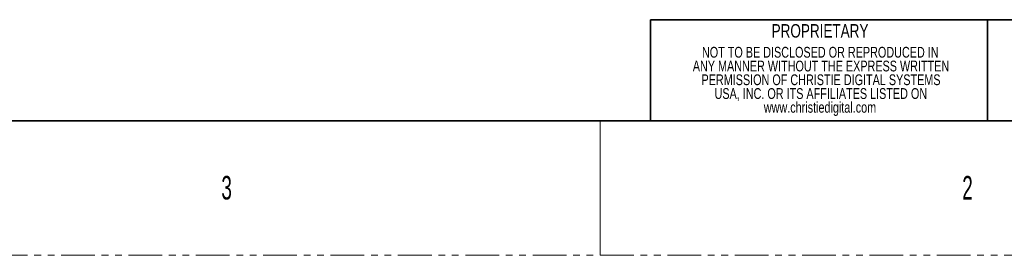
# Model space of a CAD drawing. Header units: millimetres. Extents: x 0 to 1118, y 0 to 864.
# Tile 110 of 172: x 729 to 914, y 0 to 44. Entities that reach past the tile are written whole.
import ezdxf

# ---------------------------------------------------------------- set-up
doc = ezdxf.new("R2010")
doc.units = ezdxf.units.MM
doc.linetypes.add('PHANTOM', pattern=[12.7, 6.35, -1.27, 1.27, -1.27, 1.27, -1.27])
doc.styles.add('SLDTEXTSTYLE1', font='TXT', dxfattribs={"width": 0.6})
doc.styles.add('SLDTEXTSTYLE2', font='TXT', dxfattribs={"width": 0.75})

# ---------------------------------------------------------------- blocks, each defined once
blk = doc.blocks.new('SW_NOTE_0')
at = {"color": 0, "linetype": 'Continuous', "lineweight": 0, "char_height": 2.032, "attachment_point": 2, "style": 'SLDTEXTSTYLE2'}
for s, insert in [('NOT TO BE DISCLOSED OR REPRODUCED IN', (26.92, 2.62)), ('ANY MANNER WITHOUT THE EXPRESS WRITTEN', (27.06, 0.02)), ('PERMISSION OF CHRISTIE DIGITAL SYSTEMS', (27.06, -2.57)), ('USA, INC. OR ITS AFFILIATES LISTED ON', (27.03, -5.17)), ('www.christiedigital.com', (26.87, -7.77))]:
    blk.add_mtext(s, dxfattribs=dict(at, insert=insert))

msp = doc.modelspace()

# ---------------------------------------------------------------- linework, layer by layer
at = {"color": 7, "linetype": 'Continuous', "lineweight": 35}
for p, q in [((1104.9, 44.45), (847.725, 44.45)), ((847.725, 25.4), (847.725, 44.45)), ((911.225, 25.4), (911.225, 44.45)), ((12.7, 25.4), (1104.9, 25.4))]:
    msp.add_line(p, q, dxfattribs=at)
at = {"color": 7, "linetype": 'Continuous', "lineweight": 18}
for p, q in [((847.725, 25.4), (847.725, 44.45)), ((838.2, 25.4), (838.2, 0)), ((911.225, 25.4), (847.725, 25.4)), ((974.725, 25.4), (911.225, 25.4))]:
    msp.add_line(p, q, dxfattribs=at)
at = {"color": 7, "linetype": 'PHANTOM', "lineweight": 18}
msp.add_line((0, 0), (1117.6, 0), dxfattribs=at)

# ---------------------------------------------------------------- block references
at = {"color": 7, "linetype": 'Continuous', "lineweight": 0}
msp.add_blockref('SW_NOTE_0', (852.8, 36.703), dxfattribs=at)

# ---------------------------------------------------------------- texts
for s, insert, char_height, attachment_point, style in [('PROPRIETARY', (879.676, 43.616), 2.54, 2, 'SLDTEXTSTYLE2'), ('3', (766.794, 14.973), 4.445, 1, 'SLDTEXTSTYLE1'), ('2', (906.494, 14.973), 4.445, 1, 'SLDTEXTSTYLE1')]:
    msp.add_mtext(s, dxfattribs=dict(at, insert=insert, char_height=char_height, attachment_point=attachment_point, style=style))

doc.saveas('drawing.dxf')
